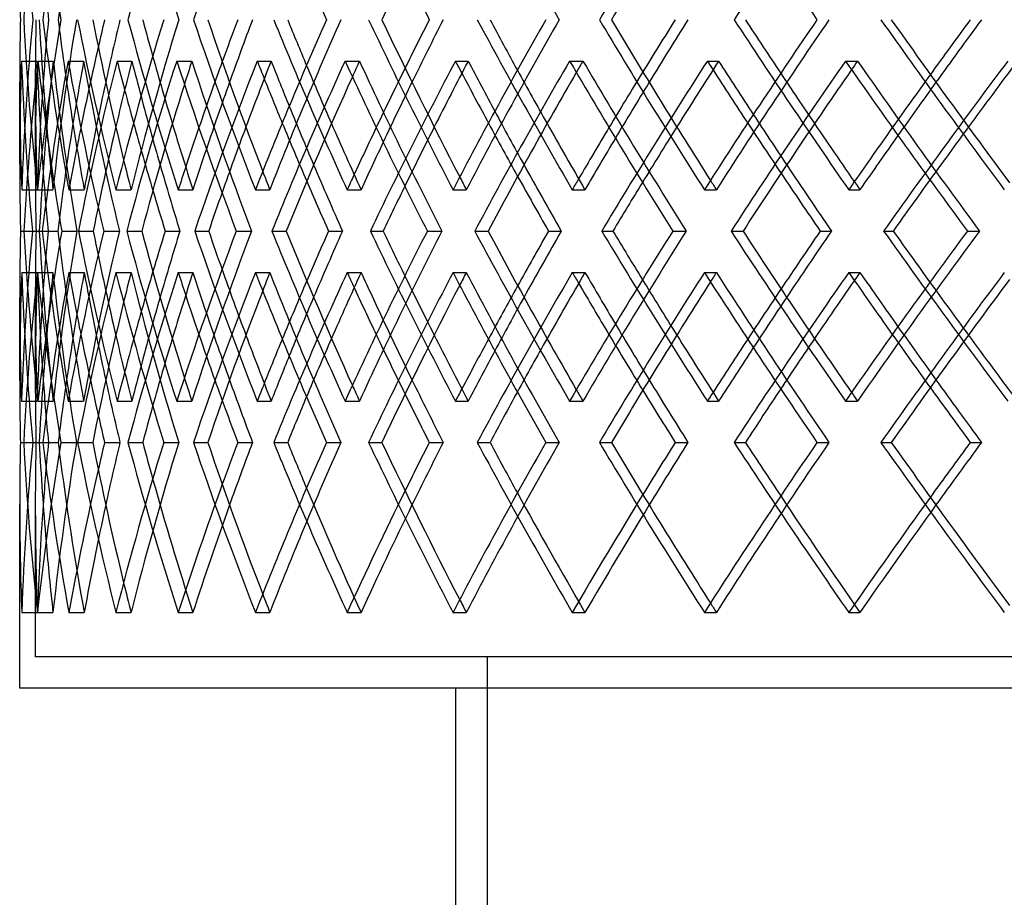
# Model space of a CAD drawing. Header units: millimetres. Extents: x -675 to 675, y -366 to 624.
# Tile 2 of 14: x -475 to -317, y -87 to 54. Entities that reach past the tile are written whole.
import ezdxf

# ---------------------------------------------------------------- set-up
doc = ezdxf.new("R2010")
doc.units = ezdxf.units.MM
doc.layers.add('HIDDEN', color=7, linetype='Continuous')
doc.layers.add('THICK', color=7, linetype='Continuous')

msp = doc.modelspace()

# ---------------------------------------------------------------- linework, layer by layer
at = {"layer": 'HIDDEN'}
for p, q in [((-474.71, 47.06), (-472.2, 47.06)), ((-472.07, 47.06), (-469.6, 47.06)), ((-467.23, 47.06), (-464.74, 47.06)), ((-459.37, 47.06), (-456.99, 47.06)), ((-449.8, 47.06), (-447.37, 47.06)), ((-436.87, 47.06), (-434.64, 47.06)), ((-422.78, 47.06), (-420.47, 47.06)), ((-405.07, 47.06), (-403.03, 47.06)), ((-386.74, 47.06), (-384.6, 47.06)), ((-364.63, 47.06), (-362.83, 47.06)), ((-342.47, 47.06), (-340.54, 47.06)), ((-472.5, 43.66), (-472.5, 30.39)), ((-474.68, 26.4), (-472.18, 26.4)), ((-472.15, 26.4), (-469.67, 26.4)), ((-467.1, 26.4), (-464.64, 26.4)), ((-459.55, 26.4), (-457.14, 26.4)), ((-449.56, 26.4), (-447.19, 26.4)), ((-437.16, 26.4), (-434.86, 26.4)), ((-422.44, 26.4), (-420.21, 26.4)), ((-405.46, 26.4), (-403.32, 26.4)), ((-386.31, 26.4), (-384.28, 26.4)), ((-365.11, 26.4), (-363.19, 26.4)), ((-341.95, 26.4), (-340.15, 26.4)), ((-474.32, 19.77), (-471.84, 19.77)), ((-472.96, 19.77), (-472.38, 19.77)), ((-472.96, 19.77), (-470.44, 19.77)), ((-465.58, 19.77), (-463.19, 19.77)), ((-461.51, 19.77), (-459.01, 19.77)), ((-446.91, 19.77), (-444.67, 19.77)), ((-440.23, 19.77), (-437.79, 19.77)), ((-418.72, 19.77), (-416.67, 19.77)), ((-409.57, 19.77), (-407.25, 19.77)), ((-381.6, 19.77), (-379.79, 19.77)), ((-370.18, 19.77), (-368.02, 19.77)), ((-336.35, 19.77), (-334.81, 19.77)), ((-322.89, 19.77), (-320.96, 19.77)), ((-474.68, 13.13), (-472.18, 13.13)), ((-472.15, 13.13), (-469.67, 13.13)), ((-467.1, 13.13), (-464.64, 13.13)), ((-459.55, 13.13), (-457.14, 13.13)), ((-449.56, 13.13), (-447.19, 13.13)), ((-437.16, 13.13), (-434.86, 13.13)), ((-422.44, 13.13), (-420.21, 13.13)), ((-405.46, 13.13), (-403.32, 13.13)), ((-386.31, 13.13), (-384.28, 13.13)), ((-365.11, 13.13), (-363.19, 13.13)), ((-341.95, 13.13), (-340.15, 13.13)), ((-472.5, 9.15), (-472.5, -4.13)), ((-474.71, -7.53), (-472.2, -7.53)), ((-472.07, -7.53), (-469.6, -7.53)), ((-467.23, -7.53), (-464.74, -7.53)), ((-459.37, -7.53), (-456.99, -7.53)), ((-449.8, -7.53), (-447.37, -7.53)), ((-436.87, -7.53), (-434.64, -7.53)), ((-422.78, -7.53), (-420.47, -7.53)), ((-405.07, -7.53), (-403.03, -7.53)), ((-386.74, -7.53), (-384.6, -7.53)), ((-364.63, -7.53), (-362.83, -7.53)), ((-342.47, -7.53), (-340.54, -7.53)), ((-474.9, -14.17), (-472.39, -14.17)), ((-472.9, -14.17), (-471.87, -14.17)), ((-471.29, -14.17), (-468.82, -14.17)), ((-468.38, -14.17), (-465.9, -14.17)), ((-457.63, -14.17), (-455.26, -14.17)), ((-451.89, -14.17), (-449.47, -14.17)), ((-434.22, -14.17), (-431.99, -14.17)), ((-425.77, -14.17), (-423.46, -14.17)), ((-401.56, -14.17), (-399.52, -14.17)), ((-390.57, -14.17), (-388.43, -14.17)), ((-360.34, -14.17), (-358.53, -14.17)), ((-347.04, -14.17), (-345.12, -14.17)), ((-472.5, -24.21), (-472.5, -48.6)), ((-474.68, -41.46), (-472.18, -41.46)), ((-472.15, -41.46), (-469.67, -41.46)), ((-467.1, -41.46), (-464.64, -41.46)), ((-459.55, -41.46), (-457.14, -41.46)), ((-449.56, -41.46), (-447.19, -41.46)), ((-437.16, -41.46), (-434.86, -41.46)), ((-422.44, -41.46), (-420.21, -41.46)), ((-405.46, -41.46), (-403.32, -41.46)), ((-386.31, -41.46), (-384.28, -41.46)), ((-365.11, -41.46), (-363.19, -41.46)), ((-341.95, -41.46), (-340.15, -41.46)), ((472.5, -48.6), (-472.5, -48.6)), ((-400, -48.6), (-400, -366))]:
    msp.add_line(p, q, dxfattribs=at)
for centre, major_axis, ratio, start_param, end_param in [((0, 81), (341.95, -341.95), 0.964121, -2.337929, -2.280428), ((0, 81), (365.11, 365.11), 0.832206, 2.264869, 2.322371), ((0, 81), (386.31, 386.31), 0.715439, 2.191809, 2.24931), ((0, 81), (373.98, -373.98), 0.772175, -2.228339, -2.170533), ((0, 81), (412.04, -412.04), 0.561227, -2.082218, -2.024412), ((0, 81), (437.16, 437.16), 0.424954, 1.972628, 2.03013), ((0, 26.4), (341.95, 341.95), 0.964121, 2.280428, 2.337929), ((0, 26.4), (340.15, -340.15), 0.964121, -2.395736, -2.37446), ((0, 26.4), (365.11, -365.11), 0.832206, -2.322371, -2.264869), ((0, 26.4), (351.9, 351.9), 0.896004, 2.243593, 2.301399), ((0, 26.4), (363.19, -363.19), 0.832206, -2.319488, -2.287347), ((0, 26.4), (386.31, -386.31), 0.715439, -2.24931, -2.191809), ((0, 26.4), (373.98, 373.98), 0.772175, 2.170533, 2.228339), ((0, 26.4), (394.06, 394.06), 0.661594, 2.097473, 2.155279), ((0, 26.4), (405.46, -405.46), 0.610291, -2.17625, -2.118749), ((0, 26.4), (412.04, 412.04), 0.561227, 2.024412, 2.082218), ((0, 26.4), (422.44, -422.44), 0.514135, -2.10319, -2.045688), ((0, 26.4), (427.82, 427.82), 0.468781, 1.951352, 2.009158), ((0, 26.4), (437.16, -437.16), 0.424954, -2.03013, -1.972628), ((0, 26.4), (365.11, 365.11), 0.832206, 2.216615, 2.243859), ((0, 26.4), (384.28, -384.28), 0.715439, -2.237232, -2.214287), ((0, 81), (365.11, 365.11), 0.832206, 2.336369, 2.394137), ((0, 13.13), (340.15, -340.15), 0.964121, -2.409808, -2.37446), ((0, 81), (340.15, 340.15), 0.964121, 2.409808, 2.467885), ((0, 13.13), (365.11, -365.11), 0.832206, -2.336369, -2.28343), ((0, 13.13), (363.19, -363.19), 0.832206, -2.335455, -2.301399), ((0, 13.13), (351.9, 351.9), 0.896004, 2.229521, 2.244138), ((0, 81), (386.31, 386.31), 0.715439, 2.263308, 2.321077), ((0, 81), (351.9, -351.9), 0.896004, -2.229521, -2.171443), ((0, 13.13), (386.31, -386.31), 0.715439, -2.263308, -2.25349), ((0, 13.13), (373.98, 373.98), 0.772175, 2.156461, 2.164438), ((0, 81), (373.98, -373.98), 0.772175, -2.156461, -2.098383), ((0, 81), (405.46, 405.46), 0.610291, 2.190248, 2.248017), ((0, 26.4), (386.31, 386.31), 0.715439, 2.148492, 2.170799), ((0, 13.13), (405.46, -405.46), 0.610291, -2.190248, -2.184269), ((0, 26.4), (403.32, -403.32), 0.610291, -2.16102, -2.141226), ((0, 13.13), (394.06, 394.06), 0.661594, 2.0834, 2.088752), ((0, 81), (394.06, -394.06), 0.661594, -2.0834, -2.025323), ((0, 81), (422.44, 422.44), 0.514135, 2.117188, 2.174956), ((0, 26.4), (405.46, 405.46), 0.610291, 2.077625, 2.097739), ((0, 13.13), (422.44, -422.44), 0.514135, -2.117188, -2.113079), ((0, 13.13), (412.04, 412.04), 0.561227, 2.01034, 2.014238), ((0, 81), (412.04, -412.04), 0.561227, -2.01034, -1.952262), ((0, 81), (437.16, 437.16), 0.424954, 2.044127, 2.101896), ((0, 13.13), (437.16, -437.16), 0.424954, -2.044127, -2.041163), ((0, 13.13), (427.82, 427.82), 0.468781, 1.93728, 1.940221), ((0, 81), (427.82, -427.82), 0.468781, -1.93728, -1.879202), ((0, 81), (449.56, 449.56), 0.341153, 1.971067, 2.028836), ((0, 26.4), (420.21, -420.21), 0.514135, -2.086314, -2.068166), ((0, 26.4), (422.44, 422.44), 0.514135, 2.005846, 2.024678), ((0, 26.4), (434.86, -434.86), 0.424954, -2.012208, -1.995106), ((0, 26.4), (437.16, 437.16), 0.424954, 1.933657, 1.951618), ((0, 26.4), (341.95, -341.95), 0.964121, -2.37446, -2.337929), ((0, 26.4), (340.15, -340.15), 0.964121, -2.37446, -2.337929), ((0, 26.4), (340.15, 340.15), 0.964121, 2.301399, 2.337929), ((0, 81), (363.19, 363.19), 0.832206, 2.344893, 2.394825), ((0, 26.4), (363.19, 363.19), 0.832206, 2.228339, 2.256577), ((0, 26.4), (384.28, 384.28), 0.715439, 2.155279, 2.177978), ((0, 26.4), (403.32, 403.32), 0.610291, 2.082218, 2.102562), ((0, 26.4), (420.21, 420.21), 0.514135, 2.009158, 2.028153), ((0, 26.4), (434.86, 434.86), 0.424954, 1.936098, 1.954188), ((0, 13.13), (384.28, -384.28), 0.715439, -2.251722, -2.228339), ((0, 13.13), (403.32, -403.32), 0.610291, -2.175251, -2.155279), ((0, 13.13), (420.21, -420.21), 0.514135, -2.100456, -2.082218), ((0, 13.13), (434.86, -434.86), 0.424954, -2.026309, -2.009158), ((0, 26.4), (351.9, -351.9), 0.896004, -2.325452, -2.301399), ((0, 81), (384.28, 384.28), 0.715439, 2.286184, 2.313583), ((0, 13.13), (386.31, -386.31), 0.715439, -2.242317, -2.219498), ((0, 81), (403.32, 403.32), 0.610291, 2.213123, 2.235553), ((0, 13.13), (405.46, -405.46), 0.610291, -2.169257, -2.14957), ((0, 81), (420.21, 420.21), 0.514135, 2.140063, 2.160286), ((0, 13.13), (422.44, -422.44), 0.514135, -2.096197, -2.078145), ((0, 81), (434.86, 434.86), 0.424954, 2.067003, 2.085937), ((0, 13.13), (437.16, -437.16), 0.424954, -2.023137, -2.006125), ((0, 81), (447.19, 447.19), 0.341153, 1.993943, 2.012001), ((0, 26.4), (365.11, 365.11), 0.832206, 2.25062, 2.264869), ((0, 13.13), (340.15, -340.15), 0.964121, -2.37446, -2.351972), ((0, 26.4), (373.98, -373.98), 0.772175, -2.238459, -2.228339), ((0, 26.4), (386.31, 386.31), 0.715439, 2.184095, 2.191809), ((0, 26.4), (394.06, -394.06), 0.661594, -2.161504, -2.155279), ((0, 26.4), (405.46, 405.46), 0.610291, 2.11363, 2.118749), ((0, 26.4), (412.04, -412.04), 0.561227, -2.086553, -2.082218), ((0, 26.4), (422.44, 422.44), 0.514135, 2.04201, 2.045688), ((0, 26.4), (427.82, -427.82), 0.468781, -2.012337, -2.009158), ((0, 26.4), (437.16, 437.16), 0.424954, 1.969898, 1.972628), ((0, -41.46), (365.11, -365.11), 0.832206, -2.394137, -2.336369), ((0, 26.4), (340.15, 340.15), 0.964121, 2.351972, 2.37446), ((0, -41.46), (340.15, -340.15), 0.964121, -2.467885, -2.409808), ((0, -41.46), (363.19, -363.19), 0.832206, -2.394825, -2.344893), ((0, -41.46), (386.31, -386.31), 0.715439, -2.321077, -2.263308), ((0, -41.46), (351.9, 351.9), 0.896004, 2.171443, 2.229521), ((0, -41.46), (373.98, 373.98), 0.772175, 2.098383, 2.156461), ((0, -41.46), (405.46, -405.46), 0.610291, -2.248017, -2.190248), ((0, -41.46), (394.06, 394.06), 0.661594, 2.025323, 2.0834), ((0, -41.46), (422.44, -422.44), 0.514135, -2.174956, -2.117188), ((0, -41.46), (412.04, 412.04), 0.561227, 1.952262, 2.01034), ((0, -41.46), (437.16, -437.16), 0.424954, -2.101896, -2.044127), ((0, -41.46), (427.82, 427.82), 0.468781, 1.879202, 1.93728), ((0, -41.46), (449.56, -449.56), 0.341153, -2.028836, -1.971067), ((0, 26.4), (365.11, 365.11), 0.832206, 2.28343, 2.336369), ((0, -41.46), (384.28, -384.28), 0.715439, -2.313583, -2.286184), ((0, 13.13), (341.95, 341.95), 0.964121, 2.337929, 2.37446), ((0, 13.13), (341.95, -341.95), 0.964121, -2.337929, -2.280428), ((0, 13.13), (340.15, 340.15), 0.964121, 2.337929, 2.37446), ((0, 13.13), (340.15, -340.15), 0.964121, -2.337929, -2.301399), ((0, 13.13), (365.11, 365.11), 0.832206, 2.264869, 2.322371), ((0, 13.13), (351.9, 351.9), 0.896004, 2.301399, 2.325452), ((0, 13.13), (351.9, -351.9), 0.896004, -2.301399, -2.243593), ((0, 13.13), (365.11, -365.11), 0.832206, -2.264869, -2.25062), ((0, 13.13), (373.98, 373.98), 0.772175, 2.228339, 2.238459), ((0, 13.13), (386.31, 386.31), 0.715439, 2.191809, 2.24931), ((0, 13.13), (373.98, -373.98), 0.772175, -2.228339, -2.170533), ((0, 26.4), (386.31, 386.31), 0.715439, 2.219498, 2.242317), ((0, 13.13), (386.31, -386.31), 0.715439, -2.191809, -2.184095), ((0, -41.46), (403.32, -403.32), 0.610291, -2.235553, -2.213123), ((0, 13.13), (394.06, 394.06), 0.661594, 2.155279, 2.161504), ((0, 13.13), (394.06, -394.06), 0.661594, -2.155279, -2.097473), ((0, 13.13), (405.46, 405.46), 0.610291, 2.118749, 2.17625), ((0, 13.13), (405.46, -405.46), 0.610291, -2.118749, -2.11363), ((0, 13.13), (412.04, 412.04), 0.561227, 2.082218, 2.086553), ((0, 13.13), (412.04, -412.04), 0.561227, -2.082218, -2.024412), ((0, 13.13), (422.44, 422.44), 0.514135, 2.045688, 2.10319), ((0, 13.13), (422.44, -422.44), 0.514135, -2.045688, -2.04201), ((0, 13.13), (427.82, 427.82), 0.468781, 2.009158, 2.012337), ((0, 13.13), (427.82, -427.82), 0.468781, -2.009158, -1.951352), ((0, 13.13), (437.16, 437.16), 0.424954, 1.972628, 2.03013), ((0, 13.13), (437.16, -437.16), 0.424954, -1.972628, -1.969898), ((0, 26.4), (405.46, 405.46), 0.610291, 2.14957, 2.169257), ((0, -41.46), (420.21, -420.21), 0.514135, -2.160286, -2.140063), ((0, -41.46), (434.86, -434.86), 0.424954, -2.085937, -2.067003), ((0, -41.46), (447.19, -447.19), 0.341153, -2.012001, -1.993943), ((0, 26.4), (422.44, 422.44), 0.514135, 2.078145, 2.096197), ((0, 26.4), (437.16, 437.16), 0.424954, 2.006125, 2.023137), ((0, 26.4), (340.15, 340.15), 0.964121, 2.37446, 2.409808), ((0, 26.4), (363.19, 363.19), 0.832206, 2.301399, 2.335455), ((0, 13.13), (363.19, -363.19), 0.832206, -2.256577, -2.228339), ((0, 26.4), (384.28, 384.28), 0.715439, 2.228339, 2.251722), ((0, 26.4), (403.32, 403.32), 0.610291, 2.155279, 2.175251), ((0, 26.4), (420.21, 420.21), 0.514135, 2.082218, 2.100456), ((0, 26.4), (434.86, 434.86), 0.424954, 2.009158, 2.026309), ((0, 13.13), (384.28, -384.28), 0.715439, -2.177978, -2.155279), ((0, 13.13), (403.32, -403.32), 0.610291, -2.102562, -2.082218), ((0, 13.13), (420.21, -420.21), 0.514135, -2.028153, -2.009158), ((0, 13.13), (434.86, -434.86), 0.424954, -1.954188, -1.936098), ((0, 13.13), (363.19, 363.19), 0.832206, 2.287347, 2.319488), ((0, 13.13), (365.11, -365.11), 0.832206, -2.243859, -2.216615), ((0, 13.13), (384.28, 384.28), 0.715439, 2.214287, 2.237232), ((0, 13.13), (386.31, -386.31), 0.715439, -2.170799, -2.148492), ((0, 13.13), (403.32, 403.32), 0.610291, 2.141226, 2.16102), ((0, 13.13), (405.46, -405.46), 0.610291, -2.097739, -2.077625), ((0, 13.13), (420.21, 420.21), 0.514135, 2.068166, 2.086314), ((0, 13.13), (422.44, -422.44), 0.514135, -2.024678, -2.005846), ((0, 13.13), (434.86, 434.86), 0.424954, 1.995106, 2.012208), ((0, 13.13), (437.16, -437.16), 0.424954, -1.951618, -1.933657), ((0, 26.4), (351.9, -351.9), 0.896004, -2.244138, -2.229521), ((0, 26.4), (386.31, 386.31), 0.715439, 2.25349, 2.263308), ((0, 13.13), (340.15, 340.15), 0.964121, 2.37446, 2.395736), ((0, 26.4), (373.98, -373.98), 0.772175, -2.164438, -2.156461), ((0, 26.4), (405.46, 405.46), 0.610291, 2.184269, 2.190248), ((0, 26.4), (394.06, -394.06), 0.661594, -2.088752, -2.0834), ((0, 26.4), (422.44, 422.44), 0.514135, 2.113079, 2.117188), ((0, 26.4), (412.04, -412.04), 0.561227, -2.014238, -2.01034), ((0, 26.4), (437.16, 437.16), 0.424954, 2.041163, 2.044127), ((0, 26.4), (427.82, -427.82), 0.468781, -1.940221, -1.93728), ((0, -41.46), (341.95, 341.95), 0.964121, 2.280428, 2.337929), ((0, -41.46), (340.15, -340.15), 0.964121, -2.395736, -2.37446), ((0, -41.46), (365.11, -365.11), 0.832206, -2.322371, -2.264869), ((0, -41.46), (351.9, 351.9), 0.896004, 2.243593, 2.301399), ((0, -41.46), (386.31, -386.31), 0.715439, -2.24931, -2.191809), ((0, -41.46), (373.98, 373.98), 0.772175, 2.170533, 2.228339), ((0, -41.46), (394.06, 394.06), 0.661594, 2.097473, 2.155279), ((0, -41.46), (405.46, -405.46), 0.610291, -2.17625, -2.118749), ((0, -41.46), (412.04, 412.04), 0.561227, 2.024412, 2.082218), ((0, -41.46), (422.44, -422.44), 0.514135, -2.10319, -2.045688), ((0, -41.46), (427.82, 427.82), 0.468781, 1.951352, 2.009158), ((0, -41.46), (437.16, -437.16), 0.424954, -2.03013, -1.972628), ((0, -41.46), (363.19, -363.19), 0.832206, -2.319488, -2.264869), ((0, -41.46), (365.11, 365.11), 0.832206, 2.216615, 2.264869), ((0, -41.46), (384.28, -384.28), 0.715439, -2.237232, -2.191809), ((0, -41.46), (386.31, 386.31), 0.715439, 2.148492, 2.191809), ((0, -41.46), (403.32, -403.32), 0.610291, -2.16102, -2.118749), ((0, -41.46), (405.46, 405.46), 0.610291, 2.077625, 2.118749), ((0, -41.46), (420.21, -420.21), 0.514135, -2.086314, -2.045688), ((0, -41.46), (422.44, 422.44), 0.514135, 2.005846, 2.045688), ((0, -41.46), (434.86, -434.86), 0.424954, -2.012208, -1.972628), ((0, -41.46), (437.16, 437.16), 0.424954, 1.933657, 1.972628), ((0, -41.46), (341.95, -341.95), 0.964121, -2.37446, -2.337929), ((0, -41.46), (340.15, -340.15), 0.964121, -2.37446, -2.337929), ((0, -41.46), (340.15, 340.15), 0.964121, 2.301399, 2.337929), ((0, -41.46), (363.19, 363.19), 0.832206, 2.228339, 2.264869), ((0, -41.46), (384.28, 384.28), 0.715439, 2.155279, 2.191809), ((0, -41.46), (403.32, 403.32), 0.610291, 2.082218, 2.118749), ((0, -41.46), (420.21, 420.21), 0.514135, 2.009158, 2.045688), ((0, -41.46), (434.86, 434.86), 0.424954, 1.936098, 1.972628), ((0, -41.46), (351.9, -351.9), 0.896004, -2.325452, -2.301399), ((0, -41.46), (373.98, -373.98), 0.772175, -2.238459, -2.228339), ((0, -41.46), (394.06, -394.06), 0.661594, -2.161504, -2.155279), ((0, -41.46), (412.04, -412.04), 0.561227, -2.086553, -2.082218), ((0, -41.46), (427.82, -427.82), 0.468781, -2.012337, -2.009158)]:
    msp.add_ellipse(centre, major_axis=major_axis, ratio=ratio, start_param=start_param, end_param=end_param, dxfattribs=at)
at = {"layer": 'THICK'}
for p, q in [((-475, 30.48), (-475, 43.75)), ((-474.88, 19.77), (-472.96, 19.77)), ((-471.38, 19.77), (-468.89, 19.77)), ((-468.26, 19.77), (-465.8, 19.77)), ((-457.83, 19.77), (-455.41, 19.77)), ((-451.66, 19.77), (-449.29, 19.77)), ((-434.53, 19.77), (-432.23, 19.77)), ((-425.43, 19.77), (-423.21, 19.77)), ((-401.96, 19.77), (-399.83, 19.77)), ((-390.14, 19.77), (-388.1, 19.77)), ((-360.83, 19.77), (-358.91, 19.77)), ((-346.53, 19.77), (-344.73, 19.77)), ((-475, -4.22), (-475, 9.05)), ((-474.36, -14.17), (-471.87, -14.17)), ((-471.87, -14.17), (-470.4, -14.17)), ((-465.7, -14.17), (-463.28, -14.17)), ((-461.37, -14.17), (-458.91, -14.17)), ((-447.12, -14.17), (-444.81, -14.17)), ((-440, -14.17), (-437.63, -14.17)), ((-419.01, -14.17), (-416.87, -14.17)), ((-409.26, -14.17), (-407.03, -14.17)), ((-381.97, -14.17), (-380.04, -14.17)), ((-369.79, -14.17), (-367.75, -14.17)), ((-336.78, -14.17), (-335.11, -14.17)), ((-322.44, -14.17), (-320.64, -14.17)), ((-475, -53.6), (-475, -24.12)), ((475, -53.6), (-475, -53.6)), ((-405, -311), (-405, -53.6))]:
    msp.add_line(p, q, dxfattribs=at)
for centre, major_axis, ratio, start_param, end_param in [((0, 81), (353.77, 353.77), 0.896004, 2.301399, 2.358901), ((0, 81), (353.77, -353.77), 0.896004, -2.301399, -2.243898), ((0, 81), (396.15, 396.15), 0.661594, 2.155279, 2.21278), ((0, 81), (396.15, -396.15), 0.661594, -2.155279, -2.097777), ((0, 81), (430.09, 430.09), 0.468781, 2.009158, 2.06666), ((0, 81), (430.09, -430.09), 0.468781, -2.009158, -1.951657), ((0, 81), (427.82, 427.82), 0.468781, 2.012337, 2.066964), ((0, 81), (412.04, 412.04), 0.561227, 2.086553, 2.140025), ((0, 81), (341.95, 341.95), 0.964121, 2.37446, 2.395431), ((0, 81), (340.15, -340.15), 0.964121, -2.301399, -2.280123), ((0, 81), (405.46, -405.46), 0.610291, -2.077625, -2.061247), ((0, 81), (363.19, 363.19), 0.832206, 2.319488, 2.322675), ((0, 26.4), (341.95, -341.95), 0.964121, -2.395431, -2.37446), ((0, 26.4), (353.77, -353.77), 0.896004, -2.358901, -2.301399), ((0, 26.4), (353.77, 353.77), 0.896004, 2.243898, 2.301399), ((0, 26.4), (351.9, -351.9), 0.896004, -2.359205, -2.325452), ((0, 26.4), (340.15, 340.15), 0.964121, 2.280123, 2.301399), ((0, 26.4), (363.19, -363.19), 0.832206, -2.322675, -2.319488), ((0, 26.4), (375.96, -375.96), 0.772175, -2.285841, -2.228339), ((0, 26.4), (373.98, -373.98), 0.772175, -2.286145, -2.238459), ((0, 26.4), (365.11, 365.11), 0.832206, 2.207368, 2.216615), ((0, 26.4), (363.19, 363.19), 0.832206, 2.207063, 2.228339), ((0, 26.4), (375.96, 375.96), 0.772175, 2.170837, 2.228339), ((0, 26.4), (384.28, -384.28), 0.715439, -2.249615, -2.237232), ((0, 26.4), (396.15, -396.15), 0.661594, -2.21278, -2.155279), ((0, 26.4), (394.06, -394.06), 0.661594, -2.213085, -2.161504), ((0, 26.4), (386.31, 386.31), 0.715439, 2.134307, 2.148492), ((0, 26.4), (384.28, 384.28), 0.715439, 2.134003, 2.155279), ((0, 26.4), (396.15, 396.15), 0.661594, 2.097777, 2.155279), ((0, 26.4), (403.32, -403.32), 0.610291, -2.176555, -2.16102), ((0, 26.4), (414.22, -414.22), 0.561227, -2.13972, -2.082218), ((0, 26.4), (412.04, -412.04), 0.561227, -2.140025, -2.086553), ((0, 26.4), (405.46, 405.46), 0.610291, 2.061247, 2.077625), ((0, 26.4), (403.32, 403.32), 0.610291, 2.060942, 2.082218), ((0, 26.4), (414.22, 414.22), 0.561227, 2.024717, 2.082218), ((0, 26.4), (420.21, -420.21), 0.514135, -2.103494, -2.086314), ((0, 26.4), (430.09, -430.09), 0.468781, -2.06666, -2.009158), ((0, 26.4), (427.82, -427.82), 0.468781, -2.066964, -2.012337), ((0, 26.4), (422.44, 422.44), 0.514135, 1.988187, 2.005846), ((0, 26.4), (420.21, 420.21), 0.514135, 1.987882, 2.009158), ((0, 26.4), (430.09, 430.09), 0.468781, 1.951657, 2.009158), ((0, 26.4), (434.86, -434.86), 0.424954, -2.030434, -2.012208), ((0, 26.4), (443.66, -443.66), 0.382468, -1.993599, -1.936098), ((0, 26.4), (441.32, -441.32), 0.382468, -1.993904, -1.938468), ((0, 26.4), (437.16, 437.16), 0.424954, 1.915126, 1.933657), ((0, 26.4), (434.86, 434.86), 0.424954, 1.914822, 1.936098), ((0, 13.13), (341.95, -341.95), 0.964121, -2.409429, -2.37446), ((0, 81), (341.95, 341.95), 0.964121, 2.409429, 2.467198), ((0, 13.13), (353.77, 353.77), 0.896004, 2.2299, 2.28743), ((0, 81), (363.19, 363.19), 0.832206, 2.336748, 2.344893), ((0, 13.13), (363.19, -363.19), 0.832206, -2.336748, -2.335455), ((0, 81), (353.77, -353.77), 0.896004, -2.2299, -2.172131), ((0, 81), (384.28, 384.28), 0.715439, 2.263687, 2.286184), ((0, 13.13), (375.96, 375.96), 0.772175, 2.156839, 2.21437), ((0, 13.13), (384.28, -384.28), 0.715439, -2.263687, -2.251722), ((0, 81), (375.96, -375.96), 0.772175, -2.156839, -2.099071), ((0, 81), (403.32, 403.32), 0.610291, 2.190627, 2.213123), ((0, 13.13), (403.32, -403.32), 0.610291, -2.190627, -2.175251), ((0, 13.13), (396.15, 396.15), 0.661594, 2.083779, 2.14131), ((0, 81), (396.15, -396.15), 0.661594, -2.083779, -2.02601), ((0, 81), (420.21, 420.21), 0.514135, 2.117567, 2.140063), ((0, 13.13), (420.21, -420.21), 0.514135, -2.117567, -2.100456), ((0, 13.13), (414.22, 414.22), 0.561227, 2.010719, 2.068249), ((0, 81), (414.22, -414.22), 0.561227, -2.010719, -1.95295), ((0, 81), (434.86, 434.86), 0.424954, 2.044506, 2.067003), ((0, 13.13), (434.86, -434.86), 0.424954, -2.044506, -2.026309), ((0, 13.13), (430.09, 430.09), 0.468781, 1.937659, 1.995189), ((0, 81), (430.09, -430.09), 0.468781, -1.937659, -1.87989), ((0, 81), (447.19, 447.19), 0.341153, 1.971446, 1.993943), ((0, 13.13), (394.06, 394.06), 0.661594, 2.088752, 2.141236), ((0, 13.13), (422.44, -422.44), 0.514135, -2.113079, -2.096197), ((0, 13.13), (412.04, 412.04), 0.561227, 2.014238, 2.068175), ((0, 13.13), (437.16, -437.16), 0.424954, -2.041163, -2.023137), ((0, 13.13), (427.82, 427.82), 0.468781, 1.940221, 1.995115), ((0, 13.13), (373.98, 373.98), 0.772175, 2.164438, 2.214296), ((0, 13.13), (405.46, -405.46), 0.610291, -2.184269, -2.169257), ((0, 13.13), (386.31, -386.31), 0.715439, -2.25349, -2.242317), ((0, 13.13), (351.9, 351.9), 0.896004, 2.244138, 2.287356), ((0, 26.4), (363.19, -363.19), 0.832206, -2.287347, -2.264869), ((0, 26.4), (365.11, 365.11), 0.832206, 2.243859, 2.25062), ((0, 26.4), (384.28, -384.28), 0.715439, -2.214287, -2.191809), ((0, 26.4), (386.31, 386.31), 0.715439, 2.170799, 2.184095), ((0, 26.4), (403.32, -403.32), 0.610291, -2.141226, -2.118749), ((0, 26.4), (405.46, 405.46), 0.610291, 2.097739, 2.11363), ((0, 26.4), (420.21, -420.21), 0.514135, -2.068166, -2.045688), ((0, 26.4), (422.44, 422.44), 0.514135, 2.024678, 2.04201), ((0, 26.4), (434.86, -434.86), 0.424954, -1.995106, -1.972628), ((0, 26.4), (437.16, 437.16), 0.424954, 1.951618, 1.969898), ((0, 26.4), (434.86, 434.86), 0.424954, 1.954188, 1.972628), ((0, 26.4), (403.32, 403.32), 0.610291, 2.102562, 2.118749), ((0, 26.4), (420.21, 420.21), 0.514135, 2.028153, 2.045688), ((0, 26.4), (384.28, 384.28), 0.715439, 2.177978, 2.191809), ((0, 13.13), (341.95, -341.95), 0.964121, -2.37446, -2.351899), ((0, 13.13), (363.19, -363.19), 0.832206, -2.301399, -2.278912), ((0, 26.4), (363.19, 363.19), 0.832206, 2.256577, 2.264869), ((0, 13.13), (384.28, -384.28), 0.715439, -2.228339, -2.205852), ((0, 13.13), (403.32, -403.32), 0.610291, -2.155279, -2.132792), ((0, 13.13), (420.21, -420.21), 0.514135, -2.082218, -2.059731), ((0, 13.13), (434.86, -434.86), 0.424954, -2.009158, -1.986671), ((0, 13.13), (422.44, -422.44), 0.514135, -2.078145, -2.059657), ((0, 13.13), (437.16, -437.16), 0.424954, -2.006125, -1.986597), ((0, 13.13), (405.46, -405.46), 0.610291, -2.14957, -2.132718), ((0, 81), (420.21, 420.21), 0.514135, 2.160286, 2.175644), ((0, 81), (434.86, 434.86), 0.424954, 2.085937, 2.102584), ((0, 81), (447.19, 447.19), 0.341153, 2.012001, 2.029524), ((0, 13.13), (386.31, -386.31), 0.715439, -2.219498, -2.205778), ((0, 81), (403.32, 403.32), 0.610291, 2.235553, 2.248705), ((0, 81), (384.28, 384.28), 0.715439, 2.313583, 2.321765), ((0, 13.13), (365.11, -365.11), 0.832206, -2.28343, -2.278838), ((0, 26.4), (341.95, 341.95), 0.964121, 2.351899, 2.37446), ((0, -41.46), (341.95, -341.95), 0.964121, -2.467198, -2.409429), ((0, 26.4), (353.77, -353.77), 0.896004, -2.28743, -2.2299), ((0, 26.4), (351.9, -351.9), 0.896004, -2.287356, -2.244138), ((0, 26.4), (365.11, 365.11), 0.832206, 2.278838, 2.28343), ((0, 26.4), (363.19, 363.19), 0.832206, 2.278912, 2.301399), ((0, -41.46), (353.77, 353.77), 0.896004, 2.172131, 2.2299), ((0, -41.46), (384.28, -384.28), 0.715439, -2.321765, -2.313583), ((0, 26.4), (375.96, -375.96), 0.772175, -2.21437, -2.156839), ((0, 26.4), (373.98, -373.98), 0.772175, -2.214296, -2.164438), ((0, 26.4), (386.31, 386.31), 0.715439, 2.205778, 2.219498), ((0, 26.4), (384.28, 384.28), 0.715439, 2.205852, 2.228339), ((0, -41.46), (375.96, 375.96), 0.772175, 2.099071, 2.156839), ((0, -41.46), (403.32, -403.32), 0.610291, -2.248705, -2.235553), ((0, 26.4), (396.15, -396.15), 0.661594, -2.14131, -2.083779), ((0, 26.4), (394.06, -394.06), 0.661594, -2.141236, -2.088752), ((0, 26.4), (405.46, 405.46), 0.610291, 2.132718, 2.14957), ((0, 26.4), (403.32, 403.32), 0.610291, 2.132792, 2.155279), ((0, -41.46), (396.15, 396.15), 0.661594, 2.02601, 2.083779), ((0, -41.46), (420.21, -420.21), 0.514135, -2.175644, -2.160286), ((0, 26.4), (414.22, -414.22), 0.561227, -2.068249, -2.010719), ((0, 26.4), (412.04, -412.04), 0.561227, -2.068175, -2.014238), ((0, 26.4), (422.44, 422.44), 0.514135, 2.059657, 2.078145), ((0, 26.4), (420.21, 420.21), 0.514135, 2.059731, 2.082218), ((0, -41.46), (414.22, 414.22), 0.561227, 1.95295, 2.010719), ((0, -41.46), (434.86, -434.86), 0.424954, -2.102584, -2.085937), ((0, 26.4), (430.09, -430.09), 0.468781, -1.995189, -1.937659), ((0, 26.4), (427.82, -427.82), 0.468781, -1.995115, -1.940221), ((0, 26.4), (437.16, 437.16), 0.424954, 1.986597, 2.006125), ((0, 26.4), (434.86, 434.86), 0.424954, 1.986671, 2.009158), ((0, -41.46), (430.09, 430.09), 0.468781, 1.87989, 1.937659), ((0, -41.46), (447.19, -447.19), 0.341153, -2.029524, -2.012001), ((0, 13.13), (353.77, 353.77), 0.896004, 2.301399, 2.358901), ((0, 13.13), (353.77, -353.77), 0.896004, -2.301399, -2.243898), ((0, 13.13), (363.19, 363.19), 0.832206, 2.264869, 2.287347), ((0, 13.13), (375.96, 375.96), 0.772175, 2.228339, 2.285841), ((0, 13.13), (363.19, -363.19), 0.832206, -2.264869, -2.256577), ((0, 13.13), (375.96, -375.96), 0.772175, -2.228339, -2.170837), ((0, 13.13), (384.28, 384.28), 0.715439, 2.191809, 2.214287), ((0, 13.13), (384.28, -384.28), 0.715439, -2.191809, -2.177978), ((0, 13.13), (396.15, 396.15), 0.661594, 2.155279, 2.21278), ((0, 13.13), (396.15, -396.15), 0.661594, -2.155279, -2.097777), ((0, 13.13), (403.32, 403.32), 0.610291, 2.118749, 2.141226), ((0, 13.13), (403.32, -403.32), 0.610291, -2.118749, -2.102562), ((0, 13.13), (414.22, 414.22), 0.561227, 2.082218, 2.13972), ((0, 13.13), (414.22, -414.22), 0.561227, -2.082218, -2.024717), ((0, 13.13), (420.21, 420.21), 0.514135, 2.045688, 2.068166), ((0, 13.13), (420.21, -420.21), 0.514135, -2.045688, -2.028153), ((0, 13.13), (430.09, 430.09), 0.468781, 2.009158, 2.06666), ((0, 13.13), (430.09, -430.09), 0.468781, -2.009158, -1.951657), ((0, 13.13), (434.86, 434.86), 0.424954, 1.972628, 1.995106), ((0, 13.13), (434.86, -434.86), 0.424954, -1.972628, -1.954188), ((0, 13.13), (443.66, 443.66), 0.382468, 1.936098, 1.993599), ((0, 13.13), (412.04, 412.04), 0.561227, 2.086553, 2.140025), ((0, 13.13), (422.44, -422.44), 0.514135, -2.04201, -2.024678), ((0, 13.13), (427.82, 427.82), 0.468781, 2.012337, 2.066964), ((0, 13.13), (437.16, -437.16), 0.424954, -1.969898, -1.951618), ((0, 13.13), (441.32, 441.32), 0.382468, 1.938468, 1.993904), ((0, 13.13), (394.06, 394.06), 0.661594, 2.161504, 2.213085), ((0, 13.13), (405.46, -405.46), 0.610291, -2.11363, -2.097739), ((0, 26.4), (341.95, 341.95), 0.964121, 2.37446, 2.409429), ((0, 13.13), (373.98, 373.98), 0.772175, 2.238459, 2.286145), ((0, 13.13), (386.31, -386.31), 0.715439, -2.184095, -2.170799), ((0, 13.13), (365.11, -365.11), 0.832206, -2.25062, -2.243859), ((0, 13.13), (351.9, 351.9), 0.896004, 2.325452, 2.359205), ((0, -41.46), (384.28, -384.28), 0.715439, -2.286184, -2.263687), ((0, 26.4), (386.31, 386.31), 0.715439, 2.242317, 2.25349), ((0, -41.46), (403.32, -403.32), 0.610291, -2.213123, -2.190627), ((0, 26.4), (405.46, 405.46), 0.610291, 2.169257, 2.184269), ((0, -41.46), (420.21, -420.21), 0.514135, -2.140063, -2.117567), ((0, 26.4), (422.44, 422.44), 0.514135, 2.096197, 2.113079), ((0, -41.46), (434.86, -434.86), 0.424954, -2.067003, -2.044506), ((0, 26.4), (437.16, 437.16), 0.424954, 2.023137, 2.041163), ((0, -41.46), (447.19, -447.19), 0.341153, -1.993943, -1.971446), ((0, 26.4), (420.21, 420.21), 0.514135, 2.100456, 2.117567), ((0, 26.4), (434.86, 434.86), 0.424954, 2.026309, 2.044506), ((0, 26.4), (403.32, 403.32), 0.610291, 2.175251, 2.190627), ((0, 26.4), (384.28, 384.28), 0.715439, 2.251722, 2.263687), ((0, 13.13), (341.95, 341.95), 0.964121, 2.37446, 2.395431), ((0, 13.13), (340.15, -340.15), 0.964121, -2.301399, -2.280123), ((0, -41.46), (363.19, -363.19), 0.832206, -2.344893, -2.336748), ((0, 13.13), (363.19, -363.19), 0.832206, -2.228339, -2.207063), ((0, 13.13), (384.28, -384.28), 0.715439, -2.155279, -2.134003), ((0, 13.13), (403.32, -403.32), 0.610291, -2.082218, -2.060942), ((0, 13.13), (420.21, -420.21), 0.514135, -2.009158, -1.987882), ((0, 13.13), (434.86, -434.86), 0.424954, -1.936098, -1.914822), ((0, 13.13), (420.21, 420.21), 0.514135, 2.086314, 2.103494), ((0, 13.13), (422.44, -422.44), 0.514135, -2.005846, -1.988187), ((0, 13.13), (434.86, 434.86), 0.424954, 2.012208, 2.030434), ((0, 13.13), (437.16, -437.16), 0.424954, -1.933657, -1.915126), ((0, 26.4), (363.19, 363.19), 0.832206, 2.335455, 2.336748), ((0, 13.13), (386.31, -386.31), 0.715439, -2.148492, -2.134307), ((0, 13.13), (403.32, 403.32), 0.610291, 2.16102, 2.176555), ((0, 13.13), (405.46, -405.46), 0.610291, -2.077625, -2.061247), ((0, 13.13), (384.28, 384.28), 0.715439, 2.237232, 2.249615), ((0, 13.13), (365.11, -365.11), 0.832206, -2.216615, -2.207368), ((0, -41.46), (341.95, -341.95), 0.964121, -2.395431, -2.37446), ((0, -41.46), (353.77, -353.77), 0.896004, -2.358901, -2.301399), ((0, -41.46), (353.77, 353.77), 0.896004, 2.243898, 2.301399), ((0, -41.46), (351.9, -351.9), 0.896004, -2.359205, -2.325452), ((0, -41.46), (340.15, 340.15), 0.964121, 2.280123, 2.301399), ((0, 13.13), (363.19, 363.19), 0.832206, 2.319488, 2.322675), ((0, -41.46), (363.19, -363.19), 0.832206, -2.322675, -2.319488), ((0, -41.46), (375.96, -375.96), 0.772175, -2.285841, -2.228339), ((0, -41.46), (373.98, -373.98), 0.772175, -2.286145, -2.238459), ((0, -41.46), (365.11, 365.11), 0.832206, 2.207368, 2.216615), ((0, -41.46), (363.19, 363.19), 0.832206, 2.207063, 2.228339), ((0, -41.46), (375.96, 375.96), 0.772175, 2.170837, 2.228339), ((0, -41.46), (384.28, -384.28), 0.715439, -2.249615, -2.237232), ((0, -41.46), (396.15, -396.15), 0.661594, -2.21278, -2.155279), ((0, -41.46), (394.06, -394.06), 0.661594, -2.213085, -2.161504), ((0, -41.46), (386.31, 386.31), 0.715439, 2.134307, 2.148492), ((0, -41.46), (384.28, 384.28), 0.715439, 2.134003, 2.155279), ((0, -41.46), (396.15, 396.15), 0.661594, 2.097777, 2.155279), ((0, -41.46), (403.32, -403.32), 0.610291, -2.176555, -2.16102), ((0, -41.46), (414.22, -414.22), 0.561227, -2.13972, -2.082218), ((0, -41.46), (412.04, -412.04), 0.561227, -2.140025, -2.086553), ((0, -41.46), (405.46, 405.46), 0.610291, 2.061247, 2.077625), ((0, -41.46), (403.32, 403.32), 0.610291, 2.060942, 2.082218), ((0, -41.46), (414.22, 414.22), 0.561227, 2.024717, 2.082218), ((0, -41.46), (420.21, -420.21), 0.514135, -2.103494, -2.086314), ((0, -41.46), (430.09, -430.09), 0.468781, -2.06666, -2.009158), ((0, -41.46), (427.82, -427.82), 0.468781, -2.066964, -2.012337), ((0, -41.46), (422.44, 422.44), 0.514135, 1.988187, 2.005846), ((0, -41.46), (420.21, 420.21), 0.514135, 1.987882, 2.009158), ((0, -41.46), (430.09, 430.09), 0.468781, 1.951657, 2.009158), ((0, -41.46), (434.86, -434.86), 0.424954, -2.030434, -2.012208), ((0, -41.46), (443.66, -443.66), 0.382468, -1.993599, -1.936098), ((0, -41.46), (441.32, -441.32), 0.382468, -1.993904, -1.938468), ((0, -41.46), (437.16, 437.16), 0.424954, 1.915126, 1.933657), ((0, -41.46), (434.86, 434.86), 0.424954, 1.914822, 1.936098)]:
    msp.add_ellipse(centre, major_axis=major_axis, ratio=ratio, start_param=start_param, end_param=end_param, dxfattribs=at)

doc.saveas('drawing.dxf')
